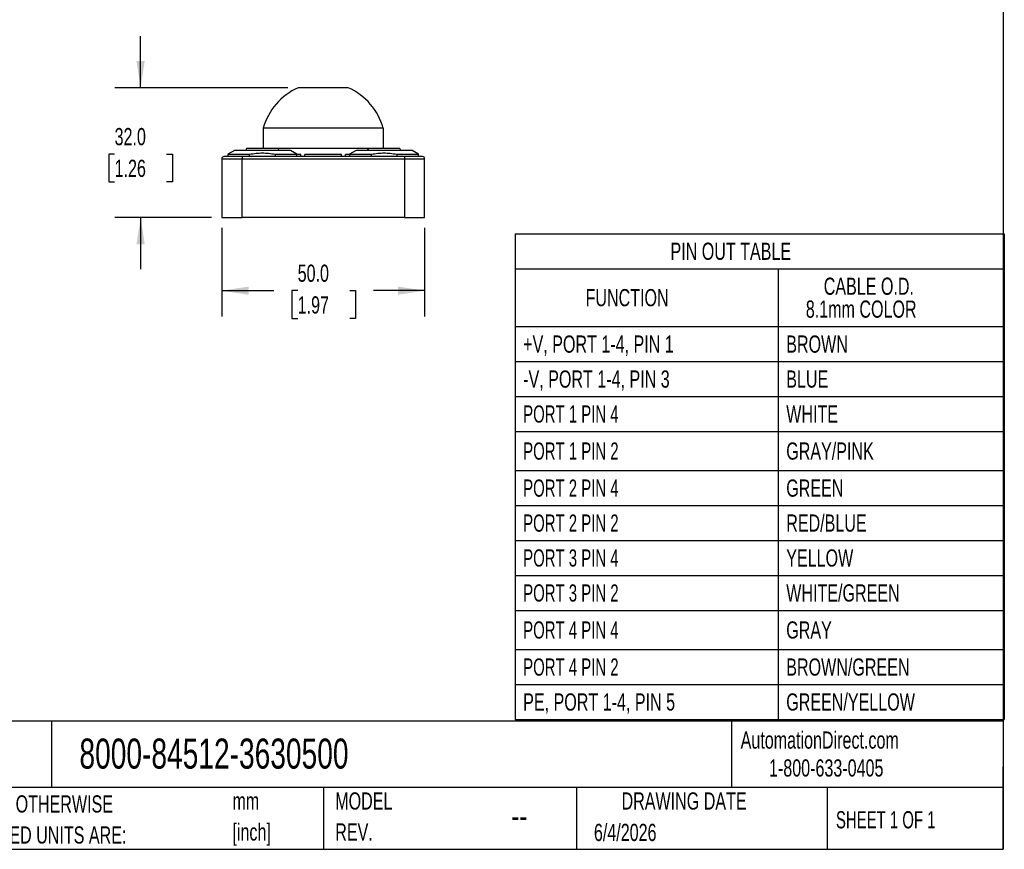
# Model space of a CAD drawing. Header units: millimetres. Extents: x 13 to 546, y 13 to 419.
# Tile 3 of 5: x 304 to 546, y 13 to 217. Entities that reach past the tile are written whole.
import ezdxf

# ---------------------------------------------------------------- set-up
doc = ezdxf.new("R2010")
doc.units = ezdxf.units.MM
doc.header["$LTSCALE"] = 2
doc.linetypes.add('SLD-Solid', pattern=[0])
doc.layers.add('DIMENSIONS', color=140, linetype='SLD-Solid', lineweight=25)
doc.layers.add('TEXT', color=140, linetype='SLD-Solid', lineweight=25)
doc.styles.add('SLDTEXTSTYLE0', font='TXT', dxfattribs={"width": 0.7})
doc.styles.add('SLDTEXTSTYLE1', font='TXT', dxfattribs={"width": 0.65})
doc.dimstyles.new('SLDDIMSTYLE0', dxfattribs={"dimtxt": 4.316016, "dimasz": 6.604, "dimexe": 0, "dimexo": 0.0625, "dimgap": 1.079004, "dimtad": 0, "dimtih": 1, "dimtoh": 1, "dimdec": 1, "dimrnd": 1e-09, "dimzin": 4, "dimdsep": 46, "dimtxsty": 'SLDTEXTSTYLE0', "dimsah": 1, "dimcen": 0.09, "dimadec": 0, "dimazin": 1, "dimtfac": 1, "dimtdec": 1, "dimtofl": 0, "dimtmove": 0, "dimatfit": 3, "dimfxl": 0, "dimfrac": 2, "dimtolj": 1, "dimtzin": 12, "dimarcsym": 0})
doc.dimstyles.new('SLDDIMSTYLE2', dxfattribs={"dimtxt": 4.316016, "dimasz": 6.604, "dimexe": 0, "dimexo": 0.0625, "dimgap": 1.079004, "dimtad": 0, "dimtih": 1, "dimtoh": 1, "dimdec": 1, "dimrnd": 1e-09, "dimzin": 4, "dimdsep": 46, "dimtxsty": 'SLDTEXTSTYLE0', "dimsah": 1, "dimcen": 0.09, "dimadec": 0, "dimazin": 1, "dimtfac": 1, "dimtdec": 1, "dimtmove": 0, "dimatfit": 0, "dimfxl": 0, "dimfrac": 2, "dimtolj": 1, "dimtzin": 12, "dimarcsym": 0})

# ---------------------------------------------------------------- blocks, each defined once
blk = doc.blocks.new('SW_NOTE_0')
at = {"layer": 'TEXT', "color": 0, "char_height": 4.233, "attachment_point": 1, "style": 'SLDTEXTSTYLE0'}
for s, insert in [('mm', (0, 5.46)), ('[inch]', (0, -2.19))]:
    blk.add_mtext(s, dxfattribs=dict(at, insert=insert))
blk = doc.blocks.new('SW_NOTE_0_1')
at = {"layer": 'TEXT', "color": 0, "char_height": 4.2333, "attachment_point": 1, "style": 'SLDTEXTSTYLE0'}
for s, insert in [('UNLESS OTHERWISE', (0, 5.46)), ('SPECIFIED UNITS ARE:', (0, -2.19))]:
    blk.add_mtext(s, dxfattribs=dict(at, insert=insert))
blk = doc.blocks.new('SW_NOTE_0_6')
at = {"layer": 'TEXT', "color": 0, "char_height": 4.233, "attachment_point": 1, "style": 'SLDTEXTSTYLE0'}
for s, insert in [('MODEL', (0, 5.46)), ('REV.', (0, -2.19))]:
    blk.add_mtext(s, dxfattribs=dict(at, insert=insert))
blk = doc.blocks.new('SW_TABLEANNOTATION_0')
at = {"layer": 'TEXT', "color": 0}
for p, q in [((0, 0), (0, -8.62)), ((0, 0), (64.84, 0)), ((64.84, 0), (120.58, 0)), ((120.58, 0), (120.58, -8.62)), ((0, -8.62), (0, -22.88)), ((0, -8.62), (64.84, -8.62)), ((64.84, -8.62), (64.84, -22.88)), ((64.84, -8.62), (120.58, -8.62)), ((120.58, -8.62), (120.58, -22.88)), ((0, -22.88), (0, -31.5)), ((0, -22.88), (64.84, -22.88)), ((64.84, -22.88), (64.84, -31.5)), ((64.84, -22.88), (120.58, -22.88)), ((120.58, -22.88), (120.58, -31.5)), ((0, -31.5), (0, -40.11)), ((0, -31.5), (64.84, -31.5)), ((64.84, -31.5), (64.84, -40.11)), ((64.84, -31.5), (120.58, -31.5)), ((120.58, -31.5), (120.58, -40.11)), ((0, -40.11), (0, -48.73)), ((0, -40.11), (64.84, -40.11)), ((64.84, -40.11), (64.84, -48.73)), ((64.84, -40.11), (120.58, -40.11)), ((120.58, -40.11), (120.58, -48.73)), ((0, -48.73), (0, -58.38)), ((0, -48.73), (64.84, -48.73)), ((64.84, -48.73), (64.84, -58.38)), ((64.84, -48.73), (120.58, -48.73)), ((120.58, -48.73), (120.58, -58.38)), ((0, -58.38), (0, -66.99)), ((0, -58.38), (64.84, -58.38)), ((64.84, -58.38), (64.84, -66.99)), ((64.84, -58.38), (120.58, -58.38)), ((120.58, -58.38), (120.58, -66.99)), ((0, -66.99), (0, -75.61)), ((0, -66.99), (64.84, -66.99)), ((64.84, -66.99), (64.84, -75.61)), ((64.84, -66.99), (120.58, -66.99)), ((120.58, -66.99), (120.58, -75.61)), ((0, -75.61), (0, -84.23)), ((0, -75.61), (64.84, -75.61)), ((64.84, -75.61), (64.84, -84.23)), ((64.84, -75.61), (120.58, -75.61)), ((120.58, -75.61), (120.58, -84.23)), ((0, -84.23), (0, -92.85)), ((0, -84.23), (64.84, -84.23)), ((64.84, -84.23), (64.84, -92.85)), ((64.84, -84.23), (120.58, -84.23)), ((120.58, -84.23), (120.58, -92.85)), ((0, -92.85), (0, -102.49)), ((0, -92.85), (64.84, -92.85)), ((64.84, -92.85), (64.84, -102.49)), ((64.84, -92.85), (120.58, -92.85)), ((120.58, -92.85), (120.58, -102.49)), ((0, -102.49), (0, -111.11)), ((0, -102.49), (64.84, -102.49)), ((64.84, -102.49), (64.84, -111.11)), ((64.84, -102.49), (120.58, -102.49)), ((120.58, -102.49), (120.58, -111.11)), ((0, -111.11), (0, -119.73)), ((0, -111.11), (64.84, -111.11)), ((64.84, -111.11), (64.84, -119.73)), ((64.84, -111.11), (120.58, -111.11)), ((120.58, -111.11), (120.58, -119.73)), ((0, -119.73), (64.84, -119.73)), ((64.84, -119.73), (120.58, -119.73))]:
    blk.add_line(p, q, dxfattribs=at)
at = {"layer": 'TEXT', "color": 0, "attachment_point": 1}
for s, insert, char_height, style in [('PIN OUT TABLE', (38.31, -2.2), 4.2333, 'SLDTEXTSTYLE0'), ('CABLE O.D.', (76.08, -10.82), 4.233, 'SLDTEXTSTYLE0'), ('FUNCTION', (17.38, -13.64), 4.233, 'SLDTEXTSTYLE0'), ('8.1mm COLOR', (71.66, -16.46), 4.2333, 'SLDTEXTSTYLE0'), ('+V, PORT 1-4, PIN 1', (2, -25.08), 4.2333, 'SLDTEXTSTYLE0'), ('BROWN', (66.84, -25.08), 4.233, 'SLDTEXTSTYLE0'), ('-V, PORT 1-4, PIN 3', (2, -33.7), 4.2333, 'SLDTEXTSTYLE0'), ('BLUE', (66.84, -33.7), 4.233, 'SLDTEXTSTYLE0'), ('PORT 1 PIN 4', (2, -42.32), 4.2333, 'SLDTEXTSTYLE1'), ('WHITE', (66.84, -42.32), 4.233, 'SLDTEXTSTYLE0'), ('PORT 1 PIN 2', (2, -51.45), 4.2333, 'SLDTEXTSTYLE1'), ('GRAY/PINK', (66.84, -51.45), 4.233, 'SLDTEXTSTYLE0'), ('PORT 2 PIN 4', (2, -60.58), 4.2333, 'SLDTEXTSTYLE1'), ('GREEN', (66.84, -60.58), 4.233, 'SLDTEXTSTYLE0'), ('PORT 2 PIN 2', (2, -69.2), 4.2333, 'SLDTEXTSTYLE1'), ('RED/BLUE', (66.84, -69.2), 4.233, 'SLDTEXTSTYLE0'), ('PORT 3 PIN 4', (2, -77.81), 4.2333, 'SLDTEXTSTYLE1'), ('YELLOW', (66.84, -77.81), 4.233, 'SLDTEXTSTYLE0'), ('PORT 3 PIN 2', (2, -86.43), 4.2333, 'SLDTEXTSTYLE1'), ('WHITE/GREEN', (66.84, -86.43), 4.2333, 'SLDTEXTSTYLE0'), ('PORT 4 PIN 4', (2, -95.56), 4.2333, 'SLDTEXTSTYLE1'), ('GRAY', (66.84, -95.56), 4.233, 'SLDTEXTSTYLE0'), ('BROWN/GREEN', (66.84, -104.69), 4.2333, 'SLDTEXTSTYLE0'), ('PORT 4 PIN 2', (2, -104.69), 4.2333, 'SLDTEXTSTYLE1'), ('PE, PORT 1-4, PIN 5', (2, -113.31), 4.2333, 'SLDTEXTSTYLE0'), ('GREEN/YELLOW', (66.84, -113.31), 4.2333, 'SLDTEXTSTYLE0')]:
    blk.add_mtext(s, dxfattribs=dict(at, insert=insert, char_height=char_height, style=style))
blk = doc.blocks.new('_D_6')
at = {"layer": 'DIMENSIONS'}
for p, q in [((353.51, 165.9), (353.51, 144.06)), ((403.51, 165.9), (403.51, 144.06)), ((353.51, 150.41), (366.37, 150.41)), ((372.21, 150.41), (370.77, 150.41)), ((370.77, 150.41), (370.77, 143.55)), ((385.04, 150.41), (386.49, 150.41)), ((386.49, 150.41), (386.49, 143.55)), ((403.51, 150.41), (390.89, 150.41)), ((370.77, 143.55), (372.21, 143.55)), ((386.49, 143.55), (385.04, 143.55))]:
    blk.add_line(p, q, dxfattribs=at)
for points in [[(353.51, 150.41), (360.11, 149.39), (360.11, 151.42)], [(403.51, 150.41), (396.9, 151.42), (396.9, 149.39)]]:
    blk.add_solid(points, dxfattribs=at)
at = {"layer": 'DIMENSIONS', "char_height": 4.233, "attachment_point": 1, "style": 'SLDTEXTSTYLE0'}
for s, insert in [('50.0', (372.21, 156.83)), ('1.97', (372.21, 149.01))]:
    blk.add_mtext(s, dxfattribs=dict(at, insert=insert))
blk = doc.blocks.new('_D_7')
at = {"layer": 'DIMENSIONS'}
for p, q in [((333.51, 200.44), (333.51, 213.14)), ((369.79, 200.44), (327.16, 200.44)), ((327.09, 184.08), (325.64, 184.08)), ((325.64, 184.08), (325.64, 177.22)), ((339.92, 184.08), (341.37, 184.08)), ((341.37, 184.08), (341.37, 177.22)), ((325.64, 177.22), (327.09, 177.22)), ((341.37, 177.22), (339.92, 177.22)), ((350.97, 168.44), (327.16, 168.44)), ((333.51, 168.44), (333.51, 155.74))]:
    blk.add_line(p, q, dxfattribs=at)
for points in [[(333.51, 200.44), (334.52, 207.04), (332.49, 207.04)], [(333.51, 168.44), (332.49, 161.84), (334.52, 161.84)]]:
    blk.add_solid(points, dxfattribs=at)
at = {"layer": 'DIMENSIONS', "char_height": 4.233, "attachment_point": 1, "style": 'SLDTEXTSTYLE0'}
for s, insert in [('32.0', (327.09, 190.5)), ('1.26', (327.09, 182.68))]:
    blk.add_mtext(s, dxfattribs=dict(at, insert=insert))

msp = doc.modelspace()

# ---------------------------------------------------------------- linework, layer by layer
for p, q in [((384.68, 200.44), (372.33, 200.44)), ((393.27, 190.44), (363.74, 190.44)), ((363.74, 190.44), (363.74, 185.44)), ((393.27, 190.44), (393.27, 185.44)), ((356.61, 184.94), (355.01, 184.02)), ((370.41, 184.94), (356.61, 184.94)), ((359.59, 185.44), (359.41, 184.94)), ((367.42, 185.44), (359.59, 185.44)), ((367.61, 184.94), (367.42, 185.44)), ((389.64, 185.44), (367.42, 185.44)), ((372.01, 184.02), (370.41, 184.94)), ((386.61, 184.94), (385.01, 184.02)), ((400.41, 184.94), (386.61, 184.94)), ((397.42, 185.44), (389.64, 185.44)), ((397.61, 184.94), (397.42, 185.44)), ((402.01, 184.02), (400.41, 184.94)), ((353.51, 182.94), (353.51, 168.44)), ((353.51, 182.94), (358.51, 182.94)), ((358.51, 183.44), (354.01, 183.44)), ((355.01, 184.02), (355.01, 183.44)), ((355.01, 184.02), (360.37, 184.02)), ((398.51, 183.44), (358.51, 183.44)), ((358.51, 183.44), (358.51, 182.94)), ((358.51, 168.44), (358.51, 182.94)), ((358.51, 182.94), (398.51, 182.94)), ((360.37, 183.44), (360.37, 184.02)), ((366.64, 184.02), (372.01, 184.02)), ((366.64, 184.02), (366.64, 183.44)), ((372.01, 183.44), (372.01, 184.02)), ((373.01, 183.94), (372.01, 183.94)), ((373.01, 183.44), (373.01, 183.94)), ((374.01, 183.47), (373.03, 183.44)), ((374.01, 183.44), (374.01, 183.94)), ((383.01, 183.94), (374.01, 183.94)), ((383.01, 183.44), (383.01, 183.94)), ((384.01, 183.45), (383.01, 183.49)), ((384.01, 183.44), (384.01, 183.94)), ((385.01, 183.94), (384.01, 183.94)), ((385.01, 184.02), (385.01, 183.44)), ((385.01, 184.02), (390.37, 184.02)), ((390.37, 183.44), (390.37, 184.02)), ((396.64, 184.02), (402.01, 184.02)), ((396.64, 184.02), (396.64, 183.44)), ((403.01, 183.44), (398.51, 183.44)), ((398.51, 183.44), (398.51, 182.94)), ((398.51, 182.94), (403.51, 182.94)), ((398.51, 182.94), (398.51, 168.44)), ((402.01, 183.44), (402.01, 184.02)), ((403.51, 168.44), (403.51, 182.94)), ((353.51, 168.44), (358.51, 168.44)), ((398.51, 168.44), (358.51, 168.44)), ((398.51, 168.44), (403.51, 168.44))]:
    msp.add_line(p, q)
for centre, radius, start, end in [((378.51, 186.44), 15.3, 113.7896, 164.8446), ((378.51, 186.44), 15.3, 15.1554, 66.2104), ((354.01, 182.94), 0.5, 90, 180), ((403.01, 182.94), 0.5, 0, 90)]:
    msp.add_arc(centre, radius, start, end)
msp.add_open_spline([(389.46, 184.94), (389.52, 185.11), (389.58, 185.27), (389.64, 185.44)], degree=3)
for points in [[(360.37, 184.02), (360.93, 184.14), (361.46, 184.22), (362.5, 184.34), (363, 184.36), (364.01, 184.36), (364.51, 184.34), (365.55, 184.22), (366.08, 184.14), (366.64, 184.02)], [(390.37, 184.02), (390.93, 184.14), (391.46, 184.22), (392.5, 184.34), (393, 184.36), (394.01, 184.36), (394.51, 184.34), (395.55, 184.22), (396.08, 184.14), (396.64, 184.02)]]:
    msp.add_open_spline(points, degree=3, knots=[0, 0, 0, 0, 0.25, 0.25, 0.5, 0.5, 0.75, 0.75, 1, 1, 1, 1])
at = {"layer": 'TEXT'}
for p, q in [((546.1, 419.1), (546.1, 12.7)), ((546.1, 44.25), (12.7, 44.25)), ((311.52, 44.25), (311.52, 27.94)), ((479.15, 44.25), (479.15, 27.94)), ((546.1, 12.7), (546.1, 33.02)), ((546.1, 27.94), (12.7, 27.94)), ((378.6, 27.94), (378.6, 12.7)), ((440.93, 27.94), (440.93, 12.7)), ((502.7, 27.94), (502.7, 12.7)), ((12.7, 12.7), (546.1, 12.7))]:
    msp.add_line(p, q, dxfattribs=at)

# ---------------------------------------------------------------- block references
for name, p in [('SW_TABLEANNOTATION_0', (425.79, 164.44)), ('SW_NOTE_0_6', (381.47, 21.27)), ('SW_NOTE_0_1', (285.74, 20.54)), ('SW_NOTE_0', (356.13, 21.27))]:
    msp.add_blockref(name, p, dxfattribs=at)

# ---------------------------------------------------------------- texts
for s, insert, char_height, attachment_point, style in [('AutomationDirect.com', (481.39, 41.75), 4.2333, 1, 'SLDTEXTSTYLE0'), ('8000-84512-3630500', (318.42, 40), 7.4083, 1, 'SLDTEXTSTYLE0'), ('1-800-633-0405', (488.38, 34.87), 4.2333, 1, 'SLDTEXTSTYLE0'), ('DRAWING DATE', (467.45, 26.73), 4.2333, 2, 'SLDTEXTSTYLE0'), ('SHEET 1 OF 1', (504.88, 22.1), 4.2333, 1, 'SLDTEXTSTYLE1'), ('--', (424.86, 24.15), 6.35, 1, 'SLDTEXTSTYLE0'), ('6/4/2026', (445.23, 18.98), 4.233, 1, 'SLDTEXTSTYLE0')]:
    msp.add_mtext(s, dxfattribs=dict(at, insert=insert, char_height=char_height, attachment_point=attachment_point, style=style))

# ---------------------------------------------------------------- dimensions: what is measured, and where the dimension line sits
at = {"layer": 'DIMENSIONS'}
dim = msp.add_linear_dim(base=(333.51, 200.44), p1=(353.51, 168.44), p2=(372.33, 200.44), angle=90, dimstyle='SLDDIMSTYLE2', dxfattribs=at)
dim.commit()
dim.dimension.update_dxf_attribs({"geometry": '_D_7', "text_midpoint": (333.51, 184.08), "dimtype": 160})
dim = msp.add_linear_dim(base=(403.51, 150.41), p1=(353.51, 168.44), p2=(403.51, 168.44), dimstyle='SLDDIMSTYLE0', dxfattribs=at)
dim.commit()
dim.dimension.update_dxf_attribs({"geometry": '_D_6', "text_midpoint": (378.63, 150.41), "dimtype": 160})

doc.saveas('drawing.dxf')
